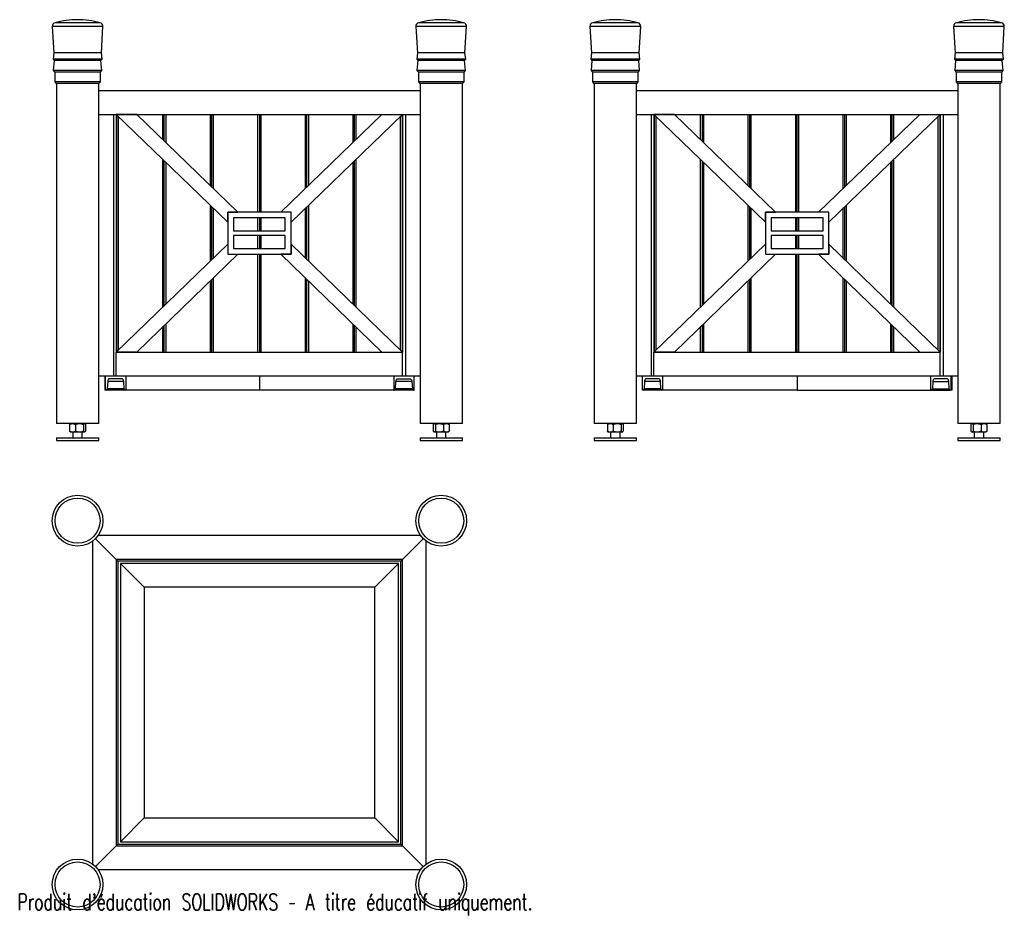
# Model space of a CAD drawing. Header units: millimetres. Extents: x 5 to 2076, y 51 to 1934.
import ezdxf

# ---------------------------------------------------------------- set-up
doc = ezdxf.new("R2010")
doc.units = ezdxf.units.MM
doc.styles.add('SLDTEXTSTYLE0', font='TXT', dxfattribs={"width": 0.7, "bigfont": 'bigfont'})

msp = doc.modelspace()

# ---------------------------------------------------------------- linework, layer by layer
at = {"color": 8, "linetype": 'Continuous', "lineweight": 25}
for p, q in [((174, 1927.9), (79.1, 1927.9)), ((938.8, 1927.9), (844, 1927.9)), ((1305, 1927.9), (1210.2, 1927.9)), ((2069.9, 1927.9), (1975, 1927.9)), ((179.9, 1919.7), (73.2, 1919.7)), ((944.8, 1919.7), (838, 1919.7)), ((1311, 1919.7), (1204.2, 1919.7)), ((2075.8, 1919.7), (1969.1, 1919.7)), ((212, 1731.3), (212, 1239.1)), ((306, 1682.1), (306, 1735.2)), ((312, 1735.2), (312, 1676.3)), ((406, 1585.3), (406, 1735.2)), ((412, 1735.2), (412, 1579.5)), ((506, 1529.4), (506, 1735.2)), ((512, 1735.2), (512, 1529.4)), ((606, 1579.5), (606, 1735.2)), ((612, 1735.2), (612, 1585.3)), ((706, 1676.3), (706, 1735.2)), ((712, 1735.2), (712, 1682.1)), ((806, 1239.1), (806, 1731.3)), ((1343, 1731.3), (1343, 1239.1)), ((1437, 1682.1), (1437, 1735.2)), ((1443, 1735.2), (1443, 1676.3)), ((1537, 1585.3), (1537, 1735.2)), ((1543, 1735.2), (1543, 1579.5)), ((1637, 1529.4), (1637, 1735.2)), ((1643, 1735.2), (1643, 1529.4)), ((1737, 1579.5), (1737, 1735.2)), ((1743, 1735.2), (1743, 1585.3)), ((1837, 1676.3), (1837, 1735.2)), ((1843, 1735.2), (1843, 1682.1)), ((1937, 1239.1), (1937, 1731.3)), ((306, 1330), (306, 1640.3)), ((712, 1640.3), (712, 1330)), ((1437, 1330), (1437, 1640.3)), ((1843, 1640.3), (1843, 1330)), ((312, 1634.5), (312, 1335.9)), ((706, 1335.9), (706, 1634.5)), ((1443, 1634.5), (1443, 1335.9)), ((1837, 1335.9), (1837, 1634.5)), ((406, 1426.8), (406, 1543.6)), ((412, 1537.7), (412, 1432.6)), ((606, 1432.6), (606, 1537.7)), ((612, 1543.6), (612, 1426.8)), ((1537, 1426.8), (1537, 1543.6)), ((1543, 1537.7), (1543, 1432.6)), ((1737, 1432.6), (1737, 1537.7)), ((1743, 1543.6), (1743, 1426.8)), ((506, 1490.2), (506, 1517.4)), ((512, 1517.4), (512, 1490.2)), ((1637, 1490.2), (1637, 1517.4)), ((1643, 1517.4), (1643, 1490.2)), ((506, 1452.9), (506, 1480.2)), ((512, 1480.2), (512, 1452.9)), ((1637, 1452.9), (1637, 1480.2)), ((1643, 1480.2), (1643, 1452.9)), ((506, 1235.2), (506, 1440.9)), ((512, 1440.9), (512, 1235.2)), ((1637, 1235.2), (1637, 1440.9)), ((1643, 1440.9), (1643, 1235.2)), ((412, 1390.9), (412, 1235.2)), ((606, 1235.2), (606, 1390.9)), ((1543, 1390.9), (1543, 1235.2)), ((1737, 1235.2), (1737, 1390.9)), ((406, 1235.2), (406, 1385.1)), ((612, 1385.1), (612, 1235.2)), ((1537, 1235.2), (1537, 1385.1)), ((1743, 1385.1), (1743, 1235.2)), ((306, 1235.2), (306, 1288.3)), ((312, 1294.1), (312, 1235.2)), ((706, 1235.2), (706, 1294.1)), ((712, 1288.3), (712, 1235.2)), ((1437, 1235.2), (1437, 1288.3)), ((1443, 1294.1), (1443, 1235.2)), ((1837, 1235.2), (1837, 1294.1)), ((1843, 1288.3), (1843, 1235.2)), ((223.5, 1173.7), (189.9, 1173.7)), ((829.8, 1173.7), (796.3, 1173.7)), ((1352.7, 1173.7), (1319.2, 1173.7)), ((1925.5, 1173.7), (1959.1, 1173.7)), ((224.3, 1158), (189, 1158)), ((830.7, 1158), (795.4, 1158)), ((1353.6, 1158), (1318.3, 1158)), ((1924.7, 1158), (1960, 1158))]:
    msp.add_line(p, q, dxfattribs=at)
at = {"color": 7, "linetype": 'Continuous', "lineweight": 25}
for p, q in [((73.2, 1919.7), (76.5, 1864.4)), ((176.5, 1864.4), (179.9, 1919.7)), ((838, 1919.7), (841.4, 1864.4)), ((941.4, 1864.4), (944.8, 1919.7)), ((1204.2, 1919.7), (1207.6, 1864.4)), ((1307.6, 1864.4), (1311, 1919.7)), ((1969.1, 1919.7), (1972.5, 1864.4)), ((2072.5, 1864.4), (2075.8, 1919.7)), ((76.5, 1864.4), (75, 1851.2)), ((176.5, 1864.4), (76.5, 1864.4)), ((178, 1851.2), (176.5, 1864.4)), ((841.4, 1864.4), (839.9, 1851.2)), ((941.4, 1864.4), (841.4, 1864.4)), ((942.9, 1851.2), (941.4, 1864.4)), ((1207.6, 1864.4), (1206.1, 1851.2)), ((1307.6, 1864.4), (1207.6, 1864.4)), ((1309.1, 1851.2), (1307.6, 1864.4)), ((1972.5, 1864.4), (1971, 1851.2)), ((2072.5, 1864.4), (1972.5, 1864.4)), ((2074, 1851.2), (2072.5, 1864.4)), ((75, 1851.2), (77.4, 1848.2)), ((178, 1851.2), (75, 1851.2)), ((77.4, 1848.2), (75.5, 1827.2)), ((175.7, 1848.2), (77.4, 1848.2)), ((175.7, 1848.2), (178, 1851.2)), ((177.5, 1827.2), (175.7, 1848.2)), ((839.9, 1851.2), (842.2, 1848.2)), ((942.9, 1851.2), (839.9, 1851.2)), ((842.2, 1848.2), (840.4, 1827.2)), ((940.6, 1848.2), (842.2, 1848.2)), ((940.6, 1848.2), (942.9, 1851.2)), ((942.4, 1827.2), (940.6, 1848.2)), ((1206.1, 1851.2), (1208.4, 1848.2)), ((1309.1, 1851.2), (1206.1, 1851.2)), ((1208.4, 1848.2), (1206.6, 1827.2)), ((1306.8, 1848.2), (1208.4, 1848.2)), ((1306.8, 1848.2), (1309.1, 1851.2)), ((1308.6, 1827.2), (1306.8, 1848.2)), ((1971, 1851.2), (1973.3, 1848.2)), ((2074, 1851.2), (1971, 1851.2)), ((1973.3, 1848.2), (1971.5, 1827.2)), ((2071.6, 1848.2), (1973.3, 1848.2)), ((2071.6, 1848.2), (2074, 1851.2)), ((2073.5, 1827.2), (2071.6, 1848.2)), ((75.5, 1827.2), (78.5, 1824.2)), ((177.5, 1827.2), (75.5, 1827.2)), ((78.5, 1824.2), (78.5, 1803.2)), ((174.5, 1824.2), (78.5, 1824.2)), ((174.5, 1824.2), (177.5, 1827.2)), ((174.5, 1803.2), (174.5, 1824.2)), ((840.4, 1827.2), (843.4, 1824.2)), ((942.4, 1827.2), (840.4, 1827.2)), ((843.4, 1824.2), (843.4, 1803.2)), ((939.4, 1824.2), (843.4, 1824.2)), ((939.4, 1824.2), (942.4, 1827.2)), ((939.4, 1803.2), (939.4, 1824.2)), ((1206.6, 1827.2), (1209.6, 1824.2)), ((1308.6, 1827.2), (1206.6, 1827.2)), ((1209.6, 1824.2), (1209.6, 1803.2)), ((1305.6, 1824.2), (1209.6, 1824.2)), ((1305.6, 1824.2), (1308.6, 1827.2)), ((1305.6, 1803.2), (1305.6, 1824.2)), ((1971.5, 1827.2), (1974.5, 1824.2)), ((2073.5, 1827.2), (1971.5, 1827.2)), ((1974.5, 1824.2), (1974.5, 1803.2)), ((2070.5, 1824.2), (1974.5, 1824.2)), ((2070.5, 1824.2), (2073.5, 1827.2)), ((2070.5, 1803.2), (2070.5, 1824.2)), ((78.5, 1803.2), (81.5, 1800.2)), ((174.5, 1803.2), (78.5, 1803.2)), ((171.5, 1800.2), (174.5, 1803.2)), ((843.4, 1803.2), (846.4, 1800.2)), ((939.4, 1803.2), (843.4, 1803.2)), ((936.4, 1800.2), (939.4, 1803.2)), ((1209.6, 1803.2), (1212.6, 1800.2)), ((1305.6, 1803.2), (1209.6, 1803.2)), ((1302.6, 1800.2), (1305.6, 1803.2)), ((1974.5, 1803.2), (1977.5, 1800.2)), ((2070.5, 1803.2), (1974.5, 1803.2)), ((2067.5, 1800.2), (2070.5, 1803.2)), ((171.5, 1800.2), (81.5, 1800.2)), ((82.1, 1800.2), (82.1, 1085.2)), ((171, 1085.2), (171, 1800.2)), ((171, 1785.2), (847, 1785.2)), ((936.4, 1800.2), (846.4, 1800.2)), ((847, 1800.2), (847, 1085.2)), ((935.9, 1085.2), (935.9, 1800.2)), ((1302.6, 1800.2), (1212.6, 1800.2)), ((1213.1, 1800.2), (1213.1, 1085.2)), ((1302, 1085.2), (1302, 1800.2)), ((1302, 1785.2), (1978, 1785.2)), ((2067.5, 1800.2), (1977.5, 1800.2)), ((1978, 1800.2), (1978, 1085.2)), ((2066.9, 1085.2), (2066.9, 1800.2)), ((171, 1735.2), (202, 1735.2)), ((171, 1735.2), (847, 1735.2)), ((202, 1735.2), (202, 1185.2)), ((208, 1735.2), (442.5, 1508.2)), ((251.1, 1735.2), (208, 1735.2)), ((208, 1735.2), (208, 1235.2)), ((209, 1236.2), (209, 1734.2)), ((463.7, 1529.4), (251.1, 1735.2)), ((309, 1679.2), (309, 1735.2)), ((409, 1582.4), (409, 1735.2)), ((509, 1735.2), (509, 1529.4)), ((554.3, 1529.4), (766.8, 1735.2)), ((810, 1735.2), (575.5, 1508.2)), ((609, 1582.4), (609, 1735.2)), ((709, 1679.2), (709, 1735.2)), ((766.8, 1735.2), (810, 1735.2)), ((809, 1734.2), (809, 1236.2)), ((810, 1735.2), (810, 1235.2)), ((816, 1735.2), (816, 1185.2)), ((816, 1735.2), (847, 1735.2)), ((1302, 1735.2), (1333, 1735.2)), ((1302, 1735.2), (1978, 1735.2)), ((1333, 1735.2), (1333, 1185.2)), ((1339, 1735.2), (1573.5, 1508.2)), ((1382.2, 1735.2), (1339, 1735.2)), ((1339, 1735.2), (1339, 1235.2)), ((1340, 1236.2), (1340, 1734.2)), ((1594.7, 1529.4), (1382.2, 1735.2)), ((1440, 1735.2), (1440, 1679.2)), ((1540, 1735.2), (1540, 1582.4)), ((1640, 1529.4), (1640, 1735.2)), ((1685.3, 1529.4), (1897.9, 1735.2)), ((1941, 1735.2), (1706.5, 1508.2)), ((1740, 1735.2), (1740, 1582.4)), ((1840, 1679.2), (1840, 1735.2)), ((1897.9, 1735.2), (1941, 1735.2)), ((1940, 1734.2), (1940, 1236.2)), ((1941, 1735.2), (1941, 1235.2)), ((1947, 1735.2), (1947, 1185.2)), ((1947, 1735.2), (1978, 1735.2)), ((309, 1332.9), (309, 1637.4)), ((709, 1332.9), (709, 1637.4)), ((1440, 1637.4), (1440, 1332.9)), ((1840, 1332.9), (1840, 1637.4)), ((409, 1429.7), (409, 1540.6)), ((609, 1429.7), (609, 1540.6)), ((1540, 1540.6), (1540, 1429.7)), ((1740, 1540.6), (1740, 1429.7)), ((442.5, 1529.4), (463.7, 1529.4)), ((442.5, 1508.2), (442.5, 1529.4)), ((575.5, 1529.4), (442.5, 1529.4)), ((442.5, 1529.4), (442.5, 1440.9)), ((454.5, 1517.4), (454.5, 1490.2)), ((563.5, 1517.4), (454.5, 1517.4)), ((509, 1517.4), (509, 1490.2)), ((575.5, 1529.4), (554.3, 1529.4)), ((563.5, 1490.2), (563.5, 1517.4)), ((575.5, 1508.2), (575.5, 1529.4)), ((575.5, 1440.9), (575.5, 1529.4)), ((1573.5, 1508.2), (1573.5, 1529.4)), ((1573.5, 1529.4), (1594.7, 1529.4)), ((1573.5, 1529.4), (1573.5, 1440.9)), ((1706.5, 1529.4), (1573.5, 1529.4)), ((1585.5, 1517.4), (1585.5, 1490.2)), ((1694.5, 1517.4), (1585.5, 1517.4)), ((1640, 1490.2), (1640, 1517.4)), ((1706.5, 1529.4), (1685.3, 1529.4)), ((1694.5, 1490.2), (1694.5, 1517.4)), ((1706.5, 1508.2), (1706.5, 1529.4)), ((1706.5, 1440.9), (1706.5, 1529.4)), ((454.5, 1490.2), (563.5, 1490.2)), ((563.5, 1480.2), (454.5, 1480.2)), ((454.5, 1480.2), (454.5, 1452.9)), ((509, 1480.2), (509, 1452.9)), ((563.5, 1452.9), (563.5, 1480.2)), ((1585.5, 1490.2), (1694.5, 1490.2)), ((1585.5, 1480.2), (1585.5, 1452.9)), ((1694.5, 1480.2), (1585.5, 1480.2)), ((1640, 1452.9), (1640, 1480.2)), ((1694.5, 1452.9), (1694.5, 1480.2)), ((208, 1235.2), (442.5, 1462.2)), ((442.5, 1462.2), (442.5, 1440.9)), ((454.5, 1452.9), (563.5, 1452.9)), ((575.5, 1462.2), (575.5, 1440.9)), ((810, 1235.2), (575.5, 1462.2)), ((1339, 1235.2), (1573.5, 1462.2)), ((1573.5, 1462.2), (1573.5, 1440.9)), ((1585.5, 1452.9), (1694.5, 1452.9)), ((1706.5, 1462.2), (1706.5, 1440.9)), ((1941, 1235.2), (1706.5, 1462.2)), ((463.7, 1440.9), (251.1, 1235.2)), ((442.5, 1440.9), (463.7, 1440.9)), ((442.5, 1440.9), (575.5, 1440.9)), ((509, 1440.9), (509, 1235.2)), ((554.3, 1440.9), (766.8, 1235.2)), ((575.5, 1440.9), (554.3, 1440.9)), ((1594.7, 1440.9), (1382.2, 1235.2)), ((1573.5, 1440.9), (1594.7, 1440.9)), ((1573.5, 1440.9), (1706.5, 1440.9)), ((1640, 1235.2), (1640, 1440.9)), ((1685.3, 1440.9), (1897.9, 1235.2)), ((1706.5, 1440.9), (1685.3, 1440.9)), ((409, 1235.2), (409, 1388)), ((609, 1235.2), (609, 1388)), ((1540, 1388), (1540, 1235.2)), ((1740, 1388), (1740, 1235.2)), ((309, 1235.2), (309, 1291.2)), ((709, 1235.2), (709, 1291.2)), ((1440, 1291.2), (1440, 1235.2)), ((1840, 1235.2), (1840, 1291.2)), ((251.1, 1235.2), (208, 1235.2)), ((208, 1185.2), (208, 1235.2)), ((208, 1235.2), (810, 1235.2)), ((766.8, 1235.2), (810, 1235.2)), ((810, 1185.2), (810, 1235.2)), ((1382.2, 1235.2), (1339, 1235.2)), ((1339, 1235.2), (1941, 1235.2)), ((1339, 1185.2), (1339, 1235.2)), ((1897.9, 1235.2), (1941, 1235.2)), ((1941, 1185.2), (1941, 1235.2)), ((171, 1185.2), (202, 1185.2)), ((183.7, 1185.2), (183.7, 1155.2)), ((185.5, 1155.2), (185.5, 1185.2)), ((202, 1185.2), (208, 1185.2)), ((208, 1185.2), (810, 1185.2)), ((227.9, 1185.2), (227.9, 1155.2)), ((509, 1185.2), (509, 1155.2)), ((791.8, 1185.2), (791.8, 1155.2)), ((810, 1185.2), (816, 1185.2)), ((816, 1185.2), (847, 1185.2)), ((834.2, 1155.2), (834.2, 1185.2)), ((1302, 1185.2), (1333, 1185.2)), ((1314.8, 1155.2), (1314.8, 1185.2)), ((1333, 1185.2), (1339, 1185.2)), ((1339, 1185.2), (1941, 1185.2)), ((1357.2, 1185.2), (1357.2, 1155.2)), ((1640, 1185.2), (1640, 1155.2)), ((1921.1, 1155.2), (1921.1, 1185.2)), ((1941, 1185.2), (1947, 1185.2)), ((1947, 1185.2), (1978, 1185.2)), ((1963.5, 1185.2), (1963.5, 1155.2)), ((1965.3, 1185.2), (1965.3, 1155.2)), ((189.9, 1173.7), (189, 1158)), ((219.2, 1179.2), (194.1, 1179.2)), ((224.3, 1158), (223.5, 1173.7)), ((795.4, 1158), (796.3, 1173.7)), ((800.5, 1179.2), (825.6, 1179.2)), ((829.8, 1173.7), (830.7, 1158)), ((1319.2, 1173.7), (1318.3, 1158)), ((1348.5, 1179.2), (1323.4, 1179.2)), ((1353.6, 1158), (1352.7, 1173.7)), ((1925.5, 1173.7), (1924.7, 1158)), ((1954.9, 1179.2), (1929.8, 1179.2)), ((1960, 1158), (1959.1, 1173.7)), ((185.5, 1155.2), (183.7, 1155.2)), ((186.9, 1155.2), (185.5, 1155.2)), ((226.5, 1155.2), (186.9, 1155.2)), ((227.9, 1155.2), (226.5, 1155.2)), ((509, 1155.2), (227.9, 1155.2)), ((791.8, 1155.2), (509, 1155.2)), ((791.8, 1155.2), (793.3, 1155.2)), ((832.8, 1155.2), (793.3, 1155.2)), ((832.8, 1155.2), (834.2, 1155.2)), ((1316.2, 1155.2), (1314.8, 1155.2)), ((1355.7, 1155.2), (1316.2, 1155.2)), ((1357.2, 1155.2), (1355.7, 1155.2)), ((1640, 1155.2), (1357.2, 1155.2)), ((1640, 1155.2), (1921.1, 1155.2)), ((1922.5, 1155.2), (1921.1, 1155.2)), ((1922.5, 1155.2), (1962.1, 1155.2)), ((1963.5, 1155.2), (1962.1, 1155.2)), ((1965.3, 1155.2), (1963.5, 1155.2)), ((95.1, 1085.2), (82.1, 1085.2)), ((171, 1085.2), (95.1, 1085.2)), ((109.8, 1083.1), (109.8, 1069.3)), ((111.7, 1085.2), (111, 1084.6)), ((111, 1084.6), (111, 1084.6)), ((122.1, 1083.1), (122.1, 1069.3)), ((138.8, 1083.1), (138.8, 1069.3)), ((142.1, 1084.6), (141.4, 1085.2)), ((142.1, 1084.6), (142.1, 1084.6)), ((143.3, 1083.1), (143.3, 1069.3)), ((922.8, 1085.2), (847, 1085.2)), ((874.7, 1083.1), (874.7, 1069.3)), ((876.6, 1085.2), (875.8, 1084.6)), ((879.2, 1083.1), (879.2, 1069.3)), ((895.9, 1083.1), (895.9, 1069.3)), ((907, 1084.6), (906.2, 1085.2)), ((908.1, 1083.1), (908.1, 1069.3)), ((935.9, 1085.2), (922.8, 1085.2)), ((1226.2, 1085.2), (1213.1, 1085.2)), ((1302, 1085.2), (1226.2, 1085.2)), ((1240.9, 1083.1), (1240.9, 1069.3)), ((1242.1, 1084.6), (1242, 1084.6)), ((1242.8, 1085.2), (1242.1, 1084.6)), ((1253.1, 1083.1), (1253.1, 1069.3)), ((1269.8, 1083.1), (1269.8, 1069.3)), ((1273.1, 1084.6), (1272.4, 1085.2)), ((1274.3, 1083.1), (1274.3, 1069.3)), ((2053.9, 1085.2), (1978, 1085.2)), ((2005.7, 1083.1), (2005.7, 1069.3)), ((2007.6, 1085.2), (2006.9, 1084.6)), ((2010.2, 1083.1), (2010.2, 1069.3)), ((2026.9, 1083.1), (2026.9, 1069.3)), ((2038, 1084.6), (2037.3, 1085.2)), ((2039.2, 1083.1), (2039.2, 1069.3)), ((2066.9, 1085.2), (2053.9, 1085.2)), ((111, 1067.8), (111, 1067.8)), ((111, 1067.8), (111.7, 1067.2)), ((141.4, 1067.2), (111.7, 1067.2)), ((116.5, 1067.2), (116.5, 1055.2)), ((136.5, 1055.2), (136.5, 1067.2)), ((141.4, 1067.2), (142.1, 1067.8)), ((142.1, 1067.8), (142.1, 1067.8)), ((875.8, 1067.8), (876.6, 1067.2)), ((906.2, 1067.2), (876.6, 1067.2)), ((881.4, 1067.2), (881.4, 1055.2)), ((901.4, 1055.2), (901.4, 1067.2)), ((906.2, 1067.2), (907, 1067.8)), ((1242, 1067.8), (1242.1, 1067.8)), ((1242.1, 1067.8), (1242.8, 1067.2)), ((1272.4, 1067.2), (1242.8, 1067.2)), ((1247.6, 1067.2), (1247.6, 1055.2)), ((1267.6, 1055.2), (1267.6, 1067.2)), ((1272.4, 1067.2), (1273.1, 1067.8)), ((2006.9, 1067.8), (2007.6, 1067.2)), ((2037.3, 1067.2), (2007.6, 1067.2)), ((2012.5, 1067.2), (2012.5, 1055.2)), ((2032.5, 1055.2), (2032.5, 1067.2)), ((2037.3, 1067.2), (2038, 1067.8)), ((82, 1055.2), (82, 1049.2)), ((82, 1055.2), (158, 1055.2)), ((82, 1049.2), (158, 1049.2)), ((158, 1055.2), (171, 1055.2)), ((158, 1049.2), (171, 1049.2)), ((171, 1049.2), (171, 1055.2)), ((846.9, 1055.2), (846.9, 1049.2)), ((846.9, 1055.2), (935.9, 1055.2)), ((846.9, 1049.2), (935.9, 1049.2)), ((935.9, 1049.2), (935.9, 1055.2)), ((1213.1, 1055.2), (1213.1, 1049.2)), ((1213.1, 1055.2), (1289.1, 1055.2)), ((1213.1, 1049.2), (1289.1, 1049.2)), ((1289.1, 1055.2), (1302.1, 1055.2)), ((1289.1, 1049.2), (1302.1, 1049.2)), ((1302.1, 1049.2), (1302.1, 1055.2)), ((1978, 1055.2), (1978, 1049.2)), ((1978, 1055.2), (2067, 1055.2)), ((1978, 1049.2), (2067, 1049.2)), ((2067, 1049.2), (2067, 1055.2)), ((848.2, 849.4), (169.7, 849.4)), ((158, 837.6), (158, 159.1)), ((164.3, 843), (208, 799.4)), ((810, 799.4), (853.6, 843)), ((860, 159.1), (860, 837.6)), ((211.5, 795.9), (208, 799.4)), ((810, 799.4), (208, 799.4)), ((208, 799.4), (208, 197.4)), ((211.5, 795.9), (211.5, 200.9)), ((806.5, 795.9), (211.5, 795.9)), ((266.5, 740.8), (216.5, 790.8)), ((801.5, 790.8), (216.5, 790.8)), ((216.5, 790.8), (216.5, 205.9)), ((751.5, 740.8), (801.5, 790.8)), ((801.5, 205.9), (801.5, 790.8)), ((810, 799.4), (806.5, 795.9)), ((806.5, 200.9), (806.5, 795.9)), ((810, 197.4), (810, 799.4)), ((751.5, 740.8), (266.5, 740.8)), ((266.5, 740.8), (266.5, 255.9)), ((751.5, 255.9), (751.5, 740.8)), ((266.5, 255.9), (216.5, 205.9)), ((266.5, 255.9), (751.5, 255.9)), ((751.5, 255.9), (801.5, 205.9)), ((164.3, 153.7), (208, 197.4)), ((208, 197.4), (211.5, 200.9)), ((208, 197.4), (810, 197.4)), ((211.5, 200.9), (806.5, 200.9)), ((216.5, 205.9), (801.5, 205.9)), ((806.5, 200.9), (810, 197.4)), ((810, 197.4), (853.6, 153.7)), ((169.7, 147.4), (848.2, 147.4))]:
    msp.add_line(p, q, dxfattribs=at)
at = {"color": 7, "linetype": 'Continuous', "lineweight": 25, "flags": 128}
for points in [[(194.1, 1179.2), (193.4, 1179.1), (192.6, 1178.8), (191.9, 1178.3), (191.3, 1177.6), (190.7, 1176.8), (190.3, 1175.8), (190, 1174.8), (189.9, 1173.7)], [(223.5, 1173.7), (223.3, 1174.8), (223, 1175.8), (222.6, 1176.8), (222.1, 1177.6), (221.5, 1178.3), (220.8, 1178.8), (220, 1179.1), (219.2, 1179.2)], [(796.3, 1173.7), (796.4, 1174.8), (796.7, 1175.8), (797.1, 1176.8), (797.6, 1177.6), (798.2, 1178.3), (798.9, 1178.8), (799.7, 1179.1), (800.5, 1179.2)], [(825.6, 1179.2), (826.4, 1179.1), (827.1, 1178.8), (827.8, 1178.3), (828.5, 1177.6), (829, 1176.8), (829.4, 1175.8), (829.7, 1174.8), (829.8, 1173.7)], [(1323.4, 1179.2), (1322.6, 1179.1), (1321.9, 1178.8), (1321.2, 1178.3), (1320.5, 1177.6), (1320, 1176.8), (1319.6, 1175.8), (1319.3, 1174.8), (1319.2, 1173.7)], [(1352.7, 1173.7), (1352.6, 1174.8), (1352.3, 1175.8), (1351.9, 1176.8), (1351.4, 1177.6), (1350.8, 1178.3), (1350.1, 1178.8), (1349.3, 1179.1), (1348.5, 1179.2)], [(1929.8, 1179.2), (1929, 1179.1), (1928.2, 1178.8), (1927.5, 1178.3), (1926.9, 1177.6), (1926.4, 1176.8), (1926, 1175.8), (1925.7, 1174.8), (1925.5, 1173.7)], [(1959.1, 1173.7), (1959, 1174.8), (1958.7, 1175.8), (1958.3, 1176.8), (1957.7, 1177.6), (1957.1, 1178.3), (1956.4, 1178.8), (1955.6, 1179.1), (1954.9, 1179.2)]]:
    msp.add_lwpolyline(points, dxfattribs=at)
at = {"color": 7, "linetype": 'Continuous', "lineweight": 25}
for centre, radius in [((126.5, 880.8), 53.4), ((891.4, 880.8), 53.4), ((126.5, 880.8), 47.4), ((891.4, 880.8), 47.4), ((126.5, 115.9), 53.4), ((891.4, 115.9), 53.4), ((126.5, 115.9), 47.4), ((891.4, 115.9), 47.4)]:
    msp.add_circle(centre, radius, dxfattribs=at)
for centre, radius, start, end in [((81, 1920.2), 7.9, 104.1132, 183.5), ((130.6, 1722.9), 211.3, 91.111, 104.1132), ((122.4, 1722.9), 211.3, 75.8868, 88.889), ((172, 1920.2), 7.9, 356.5, 75.8868), ((845.9, 1920.2), 7.9, 104.1132, 183.5), ((895.5, 1722.9), 211.3, 91.111, 104.1132), ((887.3, 1722.9), 211.3, 75.8868, 88.889), ((936.9, 1920.2), 7.9, 356.5, 75.8868), ((1212.1, 1920.2), 7.9, 104.1132, 183.5), ((1261.7, 1722.9), 211.3, 91.111, 104.1132), ((1253.5, 1722.9), 211.3, 75.8868, 88.889), ((1303.1, 1920.2), 7.9, 356.5, 75.8868), ((1977, 1920.2), 7.9, 104.1132, 183.5), ((2026.6, 1722.9), 211.3, 91.111, 104.1132), ((2018.4, 1722.9), 211.3, 75.8868, 88.889), ((2068, 1920.2), 7.9, 356.5, 75.8868), ((186.4, 1157.7), 2.6, 280.514, 4.5809), ((226.9, 1157.7), 2.6, 175.4188, 259.4863), ((792.8, 1157.7), 2.6, 280.5131, 4.581), ((833.3, 1157.7), 2.6, 175.4198, 259.4861), ((1315.7, 1157.7), 2.6, 280.5139, 4.5802), ((1356.2, 1157.7), 2.6, 175.419, 259.4869), ((1922.1, 1157.7), 2.6, 280.5137, 4.5812), ((1962.6, 1157.7), 2.6, 175.4191, 259.486)]:
    msp.add_arc(centre, radius, start, end, dxfattribs=at)
for points, knots in [([(109.8, 1083.1), (110.6, 1083.6), (112.3, 1084.5), (114.9, 1085.1), (117.7, 1085), (120, 1084.2), (121.5, 1083.4), (122.1, 1083.1)], [0, 0, 0, 0, 0.209407, 0.423711, 0.633866, 0.85273, 1, 1, 1, 1]), ([(111, 1084.6), (110.8, 1084.4), (110.4, 1084), (110, 1083.4), (109.8, 1083.1)], [0, 0, 0, 0, 0.575973, 1, 1, 1, 1]), ([(122.1, 1083.1), (123.2, 1083.6), (125.5, 1084.5), (129.1, 1085.1), (132.8, 1085), (136, 1084.2), (138, 1083.4), (138.8, 1083.1)], [0, 0, 0, 0, 0.209406, 0.423711, 0.633866, 0.85273, 1, 1, 1, 1]), ([(138.8, 1083.1), (139, 1083.4), (139.4, 1084.1), (140.2, 1084.9), (141.2, 1085.2), (142.1, 1084.7), (142.8, 1083.9), (143.2, 1083.3), (143.3, 1083.1)], [0, 0, 0, 0, 0.116533, 0.326617, 0.53619, 0.729683, 0.923595, 1, 1, 1, 1]), ([(874.7, 1083.1), (875, 1083.6), (875.6, 1084.5), (876.6, 1085.1), (877.6, 1085), (878.4, 1084.2), (878.9, 1083.4), (879.2, 1083.1)], [0, 0, 0, 0, 0.209406, 0.423711, 0.633866, 0.85273, 1, 1, 1, 1]), ([(879.2, 1083.1), (879.6, 1083.3), (881, 1083.9), (883.6, 1084.7), (887, 1085.2), (890.5, 1084.9), (893.5, 1084.1), (895.3, 1083.4), (895.9, 1083.1)], [0, 0, 0, 0, 0.076405, 0.270317, 0.46381, 0.673383, 0.883467, 1, 1, 1, 1]), ([(895.9, 1083.1), (896.7, 1083.6), (898.4, 1084.5), (901, 1085.1), (903.7, 1085), (906.1, 1084.2), (907.6, 1083.4), (908.1, 1083.1)], [0, 0, 0, 0, 0.209407, 0.423711, 0.633866, 0.85273, 1, 1, 1, 1]), ([(908.1, 1083.1), (907.8, 1083.6), (907.4, 1084.2), (907, 1084.5), (906.9, 1084.5)], [0, 0, 0, 0, 0.7684544, 1, 1, 1, 1]), ([(1240.9, 1083.1), (1241.7, 1083.6), (1243.4, 1084.5), (1246, 1085.1), (1248.7, 1085), (1251.1, 1084.2), (1252.5, 1083.4), (1253.1, 1083.1)], [0, 0, 0, 0, 0.209407, 0.423711, 0.633866, 0.85273, 1, 1, 1, 1]), ([(1242.1, 1084.6), (1241.8, 1084.4), (1241.4, 1084), (1241, 1083.4), (1240.9, 1083.1)], [0, 0, 0, 0, 0.576009, 1, 1, 1, 1]), ([(1253.1, 1083.1), (1254.2, 1083.6), (1256.5, 1084.5), (1260.1, 1085.1), (1263.9, 1085), (1267.1, 1084.2), (1269.1, 1083.4), (1269.8, 1083.1)], [0, 0, 0, 0, 0.209406, 0.423711, 0.633866, 0.85273, 1, 1, 1, 1]), ([(1269.8, 1083.1), (1270, 1083.4), (1270.5, 1084.1), (1271.3, 1084.9), (1272.2, 1085.2), (1273.1, 1084.7), (1273.8, 1083.9), (1274.2, 1083.3), (1274.3, 1083.1)], [0, 0, 0, 0, 0.116519, 0.323039, 0.536206, 0.727189, 0.923604, 1, 1, 1, 1]), ([(2005.7, 1083.1), (2006, 1083.6), (2006.6, 1084.5), (2007.6, 1085.1), (2008.6, 1085), (2009.5, 1084.2), (2010, 1083.4), (2010.2, 1083.1)], [0, 0, 0, 0, 0.209406, 0.423711, 0.633866, 0.85273, 1, 1, 1, 1]), ([(2010.2, 1083.1), (2010.6, 1083.3), (2012, 1083.9), (2014.6, 1084.7), (2018, 1085.2), (2021.6, 1084.9), (2024.6, 1084.1), (2026.3, 1083.4), (2026.9, 1083.1)], [0, 0, 0, 0, 0.076396, 0.267818, 0.463786, 0.66976, 0.883481, 1, 1, 1, 1]), ([(2026.9, 1083.1), (2027.8, 1083.6), (2029.4, 1084.5), (2032.1, 1085.1), (2034.8, 1085), (2037.2, 1084.2), (2038.6, 1083.4), (2039.2, 1083.1)], [0, 0, 0, 0, 0.209407, 0.423711, 0.633866, 0.85273, 1, 1, 1, 1]), ([(2039.2, 1083.1), (2038.9, 1083.6), (2038.5, 1084.2), (2038.1, 1084.5), (2038, 1084.5)], [0, 0, 0, 0, 0.7684544, 1, 1, 1, 1]), ([(111, 1067.8), (110.8, 1068), (110.4, 1068.4), (110, 1069), (109.8, 1069.3)], [0, 0, 0, 0, 0.575973, 1, 1, 1, 1]), ([(109.8, 1069.3), (110.6, 1068.8), (112.3, 1067.9), (114.9, 1067.2), (117.7, 1067.4), (120, 1068.1), (121.5, 1068.9), (122.1, 1069.3)], [0, 0, 0, 0, 0.209407, 0.423711, 0.633866, 0.85273, 1, 1, 1, 1]), ([(122.1, 1069.3), (123.2, 1068.8), (125.5, 1067.9), (129.1, 1067.2), (132.8, 1067.4), (136, 1068.1), (138, 1068.9), (138.8, 1069.3)], [0, 0, 0, 0, 0.209406, 0.423711, 0.633866, 0.85273, 1, 1, 1, 1]), ([(138.8, 1069.3), (139, 1069), (139.4, 1068.3), (140.2, 1067.5), (141.2, 1067.2), (142.1, 1067.7), (142.8, 1068.5), (143.2, 1069.1), (143.3, 1069.3)], [0, 0, 0, 0, 0.116533, 0.326617, 0.53619, 0.729683, 0.923595, 1, 1, 1, 1]), ([(874.7, 1069.3), (875, 1068.8), (875.6, 1067.9), (876.6, 1067.2), (877.6, 1067.4), (878.4, 1068.1), (878.9, 1068.9), (879.2, 1069.3)], [0, 0, 0, 0, 0.209406, 0.423711, 0.633866, 0.85273, 1, 1, 1, 1]), ([(879.2, 1069.3), (879.6, 1069.1), (881, 1068.5), (883.6, 1067.7), (887, 1067.2), (890.5, 1067.5), (893.5, 1068.3), (895.3, 1069), (895.9, 1069.3)], [0, 0, 0, 0, 0.076405, 0.270317, 0.46381, 0.673383, 0.883467, 1, 1, 1, 1]), ([(895.9, 1069.3), (896.7, 1068.8), (898.4, 1067.9), (901, 1067.2), (903.7, 1067.4), (906.1, 1068.1), (907.6, 1068.9), (908.1, 1069.3)], [0, 0, 0, 0, 0.209407, 0.423711, 0.633866, 0.85273, 1, 1, 1, 1]), ([(908.1, 1069.3), (907.8, 1068.8), (907.4, 1068.2), (907, 1067.9), (906.9, 1067.8)], [0, 0, 0, 0, 0.768454, 1, 1, 1, 1]), ([(1242.1, 1067.8), (1241.8, 1068), (1241.4, 1068.4), (1241, 1069), (1240.9, 1069.3)], [0, 0, 0, 0, 0.576009, 1, 1, 1, 1]), ([(1240.9, 1069.3), (1241.7, 1068.8), (1243.4, 1067.9), (1246, 1067.2), (1248.7, 1067.4), (1251.1, 1068.1), (1252.5, 1068.9), (1253.1, 1069.3)], [0, 0, 0, 0, 0.209407, 0.423711, 0.633866, 0.85273, 1, 1, 1, 1]), ([(1253.1, 1069.3), (1254.2, 1068.8), (1256.5, 1067.9), (1260.1, 1067.2), (1263.9, 1067.4), (1267.1, 1068.1), (1269.1, 1068.9), (1269.8, 1069.3)], [0, 0, 0, 0, 0.209406, 0.423711, 0.633866, 0.85273, 1, 1, 1, 1]), ([(1269.8, 1069.3), (1270, 1069), (1270.5, 1068.3), (1271.3, 1067.5), (1272.2, 1067.2), (1273.1, 1067.7), (1273.8, 1068.5), (1274.2, 1069.1), (1274.3, 1069.3)], [0, 0, 0, 0, 0.116519, 0.323039, 0.536206, 0.727189, 0.923604, 1, 1, 1, 1]), ([(2005.7, 1069.3), (2006, 1068.8), (2006.6, 1067.9), (2007.6, 1067.2), (2008.6, 1067.4), (2009.5, 1068.1), (2010, 1068.9), (2010.2, 1069.3)], [0, 0, 0, 0, 0.209406, 0.423711, 0.633866, 0.85273, 1, 1, 1, 1]), ([(2010.2, 1069.3), (2010.6, 1069.1), (2012, 1068.5), (2014.6, 1067.7), (2018, 1067.2), (2021.6, 1067.5), (2024.6, 1068.3), (2026.3, 1069), (2026.9, 1069.3)], [0, 0, 0, 0, 0.076396, 0.267818, 0.463786, 0.66976, 0.883481, 1, 1, 1, 1]), ([(2026.9, 1069.3), (2027.8, 1068.8), (2029.4, 1067.9), (2032.1, 1067.2), (2034.8, 1067.4), (2037.2, 1068.1), (2038.6, 1068.9), (2039.2, 1069.3)], [0, 0, 0, 0, 0.209407, 0.423711, 0.633866, 0.85273, 1, 1, 1, 1]), ([(2039.2, 1069.3), (2038.9, 1068.8), (2038.5, 1068.2), (2038.1, 1067.9), (2038, 1067.8)], [0, 0, 0, 0, 0.768454, 1, 1, 1, 1])]:
    msp.add_open_spline(points, degree=3, knots=knots, dxfattribs=at)

# ---------------------------------------------------------------- texts
at = {"color": 7, "linetype": 'Continuous', "insert": (0, 96.5), "char_height": 34.6, "attachment_point": 1, "style": 'SLDTEXTSTYLE0'}
msp.add_mtext("Produit d'éducation SOLIDWORKS – A titre éducatif uniquement.", dxfattribs=at)

doc.saveas('drawing.dxf')
